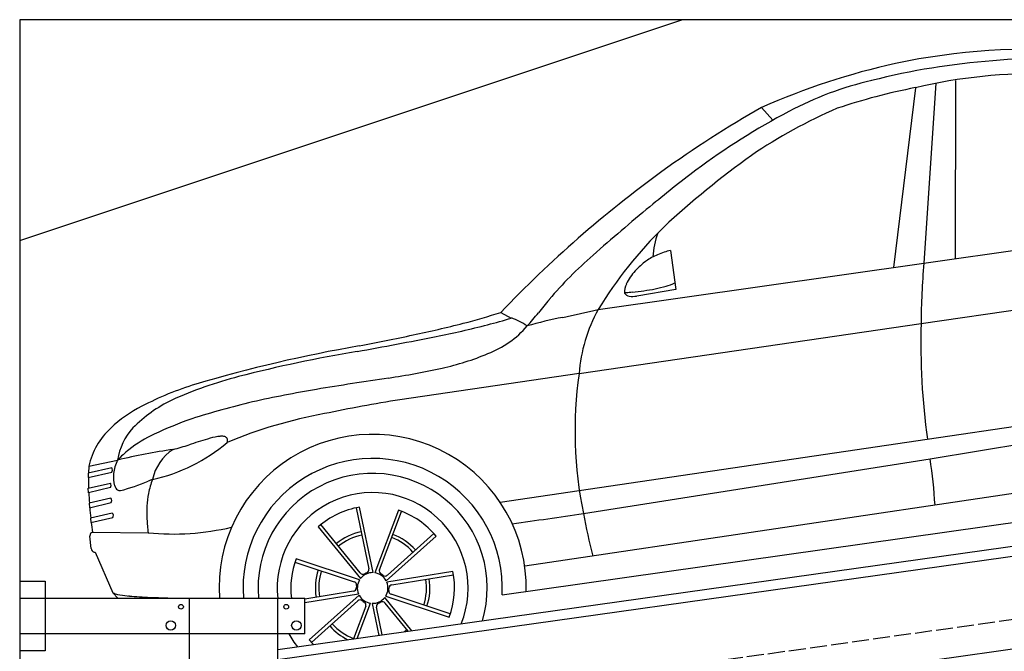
# Model space of a CAD drawing. Extents: x 524 to 6324, y 215 to 5723.
# Tile 4 of 5: x 524 to 3424, y 3680 to 5540. Entities that reach past the tile are written whole.
import ezdxf

# ---------------------------------------------------------------- set-up
doc = ezdxf.new("R2010")
doc.units = 0
doc.header["$LTSCALE"] = 10
doc.header["$MEASUREMENT"] = 0
doc.linetypes.add('GEN3', pattern=[6.25, 5, -1.25])
doc.layers.get('0').update_dxf_attribs({"linetype": 'CONTINUOUS'})
doc.layers.add('3', color=6, linetype='GEN3')
doc.layers.add('CAR', color=1, linetype='CONTINUOUS')
doc.layers.add('AM_0', color=7, linetype='CONTINUOUS', lineweight=30)

# ---------------------------------------------------------------- blocks, each defined once
blk = doc.blocks.new('Car_165-170')
at = {"layer": 'CAR'}
for p, q in [((5436.5, 794.1), (5463.7, 752.4)), ((5892.9, 787.9), (5754.7, 272.6)), ((5954.2, 792.2), (5845, 272.6)), ((6013.3, 792.6), (5937.7, 272.7)), ((5111.8, 415.4), (5110.4, 299)), ((4590.7, 305.2), (4619.1, 284.4)), ((5110.4, 299), (4993.7, 296.4)), ((5075.6, 311.7), (5075.6, 311.7)), ((5075.8, 311.7), (5075.8, 311.7)), ((4876, 272.9), (5845, 272.6)), ((5845, 272.6), (7560.5, 274.3)), ((4793.4, 94.2), (4260.1, 92.5)), ((4793.4, 94.2), (5811.6, 98)), ((5811.6, 98), (6768.7, 101.9)), ((3325.5, 28.4), (3411.8, 33.9)), ((3320.8, 8), (3318.7, -5)), ((3318.7, -5), (3389.8, 0.8)), ((3391.5, 13.8), (3320.8, 8)), ((3325.5, 28.4), (3321.7, 7.9)), ((3313.3, -49), (3314.7, -36)), ((3379.7, -43.4), (3313.3, -49)), ((3314.7, -36), (3381.4, -30.4)), ((3310.8, -80.1), (3310, -93.1)), ((3376.4, -74.4), (3310.8, -80.1)), ((3310, -93.1), (3375.7, -87.4)), ((3308.7, -124.1), (3308.4, -137.1)), ((3308.4, -137.1), (3374.5, -131.5)), ((3374.5, -118.5), (3308.7, -124.1)), ((3309.1, -165.6), (3470.7, -190.8)), ((3298.1, -213), (3299.6, -176.3)), ((3304.9, -224.5), (3308.6, -225.7)), ((3308.6, -225.7), (3343.3, -350.8)), ((4087.8, -204.4), (4099.5, -387.7)), ((4110.3, -400.5), (4097.8, -204)), ((4210, -229.2), (4114.9, -401.6)), ((3969.3, -244.1), (4071, -412.5)), ((4072.7, -396), (3977.8, -238.7)), ((4130.1, -394.7), (4218.8, -233.9)), ((4509.9, -248.1), (4745.7, -246.6)), ((4745.7, -246.6), (5781.7, -241.9)), ((5781.7, -241.9), (6164.4, -240.4)), ((4303.5, -312), (4150.7, -413.7)), ((4748, -315.9), (5781.7, -300.4)), ((5781.7, -300.4), (6165, -291.1)), ((3886.8, -337.4), (4051.3, -419)), ((4067.8, -416), (3891.4, -328.6)), ((4145, -429.5), (4308.9, -320.5)), ((3343.3, -350.8), (3355.4, -369.1)), ((4343.1, -430.2), (4146.3, -434.1)), ((6262.4, -434.5), (4555, -444.7)), ((4060, -460.5), (3896.1, -569.6)), ((3898.9, -459.1), (4058.6, -456)), ((4045.1, -446.3), (3900.3, -449.1)), ((4159.8, -443.8), (4343.5, -440.2)), ((3901.4, -578.1), (4054.3, -476.3)), ((4036.5, -585.5), (4090, -488.5)), ((4094.7, -489.6), (4100.8, -585.7)), ((4199.3, -585.9), (4133.9, -477.5)), ((4137.1, -474.1), (4313.6, -561.5)), ((4318.2, -552.6), (4153.7, -471.1)), ((4074.9, -495.3), (4025.1, -585.5)), ((4110.8, -585.7), (4105.5, -502.4)), ((4132.2, -494.1), (4187.6, -585.8)), ((4476.9, -518.9), (6470.1, -520.3))]:
    blk.add_line(p, q, dxfattribs=at)
for centre, radius, start, end in [((5973.5, -1137.3), 2008.4, 77.8141, 93.664), ((6013.3, -1261.8), 2135.3, 94.5153, 105.6721), ((5855.3, -180.2), 1010.8, 94.9276, 109.7345), ((5987.5, -1187.1), 2025.9, 85.9618, 96.2082), ((6070.7, -640), 1474.9, 74.4293, 87.6897), ((6573.9, -2109.5), 3118.4, 111.3917, 117.8094), ((5981.9, -993), 1783.2, 92.8599, 100.5073), ((6031.4, -768.1), 1562.2, 80.368, 95.0857), ((6236.5, -1229.6), 2127.4, 109.8537, 118.59), ((6042.9, -672.1), 1483.5, 105.091, 116.2343), ((6749.2, -2435.3), 3488.4, 117.8597, 128.2253), ((6771.5, -2195.4), 3231.4, 118.7257, 121.7852), ((6607.9, -1688.8), 2645.8, 117.4762, 124.7092), ((9785.3, -7128.3), 9012.1, 121.5531, 122.2527), ((7555.2, -3623), 4857.6, 122.0711, 123.3681), ((5834.3, -513.9), 1240, 126.2383, 140.6143), ((5295.7, 356.3), 243.3, 151.8181, 168.8057), ((5709.7, -824.3), 1505.1, 123.2922, 126.8339), ((5125.1, 210.3), 204.9, 105.0828, 115.8988), ((5143.6, 126.5), 290.6, 96.2848, 104.3096), ((5411.9, -422.6), 1005.1, 126.9765, 132.1373), ((5147.9, 190.4), 233, 118.8013, 129.5088), ((5096.9, 251.3), 153.6, 129.2938, 146.704), ((6889.9, -2041.5), 3197.1, 132.314, 133.2289), ((5016.7, 303.3), 57.9, 146.1607, 173.3873), ((4253.4, 2277.8), 2001.3, 276.4112, 279.7031), ((4963.5, 136.1), 174, 89.6581, 91.4441), ((4980, 321.6), 23.9, 208.9234, 250.718), ((4936.4, -758.3), 1068.7, 87.5132, 88.4937), ((4990.9, 364.8), 68.4, 254.0742, 272.344), ((5018.6, 1264), 955.3, 267.8531, 269.9195), ((5018.3, 925.3), 616.5, 269.9027, 272.9981), ((5032.3, 676.1), 366.9, 272.8525, 278.0227), ((5054.9, 508), 197.4, 278.3165, 286.3861), ((4291.3, -3993.7), 4261.8, 91.7089, 98.3642), ((3717.7, 12648.7), 12405.4, 272.02229, 273.11499), ((3531.6, 12257.8), 12008.2, 273.01984, 273.79232), ((4115.1, 3559.8), 3290.7, 273.6723, 276.3129), ((4235.1, 3060.1), 2802.9, 273.2046, 276.389), ((4365.9, 1868.5), 1604.2, 276.4827, 279.0813), ((4514, 88.7), 222.2, 48.3054, 61.756), ((4269.4, 742.6), 626.2, 308.798, 313.4539), ((4843.3, -1055.6), 1322.7, 93.2158, 97.8901), ((3659.9, 16013.7), 15787.7, 274.02887, 274.41762), ((5245.1, -6.2), 462.8, 142.9084, 167.4779), ((7835, -198.7), 2045.1, 166.6753, 171.6567), ((4254.8, -3873), 4125.2, 91.3803, 96.3368), ((4472.3, 470.5), 287.3, 282.8106, 311.2805), ((3822.9, -727.1), 961.9, 99.0614, 109.286), ((3934.9, -984), 1218.5, 96.376, 106.1806), ((3628.2, -184), 385, 108.6312, 125.4055), ((3720.4, -208.7), 414.3, 107.5821, 127.2115), ((4342.8, 923), 757.6, 274.0443, 284.7728), ((4063.8, -2370.5), 2528.9, 95.3183, 99.5263), ((4108.5, -3415.8), 3574.2, 91.4007, 94.4791), ((4378.7, -17758.3), 17919.3, 90.45556, 91.14346), ((4203.6, 2819.5), 2659.3, 270.703, 274.1529), ((3529.2, -49.6), 218.1, 124.66, 159.0281), ((3586, -19), 182.1, 129.6195, 163.0935), ((3903.6, -1131.8), 1281.7, 101.6305, 106.9549), ((3643.1, -278.8), 389.8, 106.8925, 119.7857), ((4382.6, -5691.1), 5784.9, 91.21272, 93.45112), ((5951.6, -241.5), 1205.9, 163.839, 183.5382), ((7871.4, -254.3), 2089.7, 170.2827, 179.6599), ((3622.8, -236.1), 342.7, 120.3795, 128.0016), ((3722.4, -190.7), 251.7, 91.8163, 99.0932), ((3715.9, 0.5), 60.3, 81.5781, 91.3546), ((3717.3, 6.3), 54.4, 74.5261, 82.1241), ((3728, 43.6), 15.6, 56.1551, 75.8061), ((4089.5, -1317.2), 1401.6, 92.2561, 104.4969), ((3505.8, -31), 114.2, 145.3872, 166.3044), ((3580.9, -1805.4), 1847.1, 90.0755, 95.2522), ((3633.2, -81.3), 134.6, 114.0208, 160.941), ((3465.9, 473.3), 512.2, 274.4899, 302.1751), ((3434.1, 1190.9), 1158.3, 277.1606, 279.5709), ((4125.3, -2860.4), 2951.6, 98.6257, 99.7271), ((3730.2, 47.7), 10.9, 29.8318, 53.9107), ((3714.2, 50.2), 26.6, 336.8519, 352.9514), ((3733.4, 49.3), 7.35, 5.3279, 31.9763), ((3723.7, 49.3), 17.1, 352.0069, 2.1611), ((3381.6, 8.5), 11.3, 317.2213, 28.1446), ((4102.5, -445), 452.5, 350.6012, 175.7195), ((4147.4, -128.2), 836.8, 171.5289, 173.6714), ((3488.3, -27.5), 96.4, 165.8624, 187.3913), ((4318.4, -146.2), 1008.7, 174.4689, 176.2374), ((3371.4, -35.7), 11.3, 317.2213, 28.1446), ((3415, -36.9), 22.4, 187.4949, 225.29), ((3408.6, -41.7), 14.6, 229.8541, 264.8388), ((3352.2, 468.5), 527.6, 275.9953, 285.4323), ((3671.8, -136.9), 193.4, 149.0081, 161.6369), ((3524, -156.6), 120.6, 98.5709, 105.0901), ((3367.3, -80.5), 10.9, 320.3898, 33.5071), ((3794.5, -177.2), 322.5, 161.7045, 175.1836), ((4102.5, -445), 381.6, 348.8436, 176.4325), ((4495.1, -158.5), 1185.9, 176.834, 178.3352), ((4102.5, -445), 337.5, 335.2614, 177.0286), ((4875.3, -168.5), 1566.2, 178.8518, 179.8911), ((3366.1, -124.9), 10.6, 322.0533, 37.5046), ((3315.6, -178.7), 16.2, 159.9308, 171.6443), ((3309.6, -175.4), 9.44, 139.224, 165.778), ((3311.3, -177.3), 12, 100.5597, 137.6624), ((3981.5, -200), 510.8, 174.3999, 178.9732), ((4102.5, -445), 281.2, 329.8856, 178.1663), ((3649.1, 547.9), 760, 256.4263, 275.0805), ((3313, -212.7), 14.9, 180.8734, 208.8802), ((3309.2, -215.2), 10.4, 207.2921, 237.0484), ((3308.4, -213.9), 11.2, 244.0773, 251.5726), ((4102.5, -445), 241.1, 91.1145, 123.5234), ((4102.5, -445), 241.1, 31.1145, 63.5234), ((4102.5, -445), 168.7, 93.4272, 121.1572), ((4102.5, -445), 158.7, 93.4136, 121.1595), ((4102.5, -445), 158.7, 33.4136, 61.1595), ((4102.5, -445), 168.7, 33.4272, 61.1572), ((5171.9, 92089606.9), 92089922.8, 269.999604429, 269.999736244), ((6267.4, -261), 1520.4, 182.069, 186.8934), ((4257.8, -312.3), 1524, 355.2926, 0.4469), ((4102.5, -445), 241.1, 151.1145, 179.095), ((3371.1, -313.3), 46.8, 233.4664, 251.412), ((3503.8, 93.2), 474.4, 251.8704, 258.7239), ((3801.8, 1483.3), 1896, 258.1064, 260.032), ((4102.5, -445), 168.7, 153.4272, 181.1572), ((4102.5, -445), 158.7, 153.4136, 181.1595), ((4207.1, 3761.5), 4210, 259.9667, 260.9879), ((4102.5, -445), 45.2, 80.0367, 134.04), ((4081.3, -390.8), 10, 211.12, 291.3381), ((4102.5, -445), 48.2, 102.899, 111.3381), ((4089.5, -388.3), 10, 282.899, 3.6435), ((4102.5, -445), 45.2, 20.0367, 74.04), ((4138.8, -399.6), 10, 151.12, 231.3381), ((4046.8, -427.9), 10, 342.899, 63.6435), ((4102.5, -445), 48.2, 162.899, 171.3381), ((4102.5, -445), 45.2, 140.0367, 194.04), ((4102.5, -445), 48.2, 42.899, 51.3381), ((4102.5, -445), 45.2, 320.0367, 14.04), ((4145.1, -405.4), 10, 222.899, 303.6435), ((4102.5, -445), 241.1, 331.1145, 3.5234), ((4044.9, -436.3), 10, 271.12, 351.3381), ((4102.5, -445), 45.2, 200.0367, 254.04), ((4158.1, -462.2), 10, 162.899, 243.6435), ((4102.5, -445), 48.2, 342.899, 351.3381), ((4160, -453.8), 10, 91.12, 171.3381), ((4102.5, -445), 158.7, 333.4136, 1.1595), ((4102.5, -445), 168.7, 333.4272, 1.1572), ((4059.8, -484.7), 10, 42.899, 123.6435), ((4102.5, -445), 48.2, 222.899, 231.3381), ((4066.1, -490.5), 10, 331.12, 51.3381), ((4102.5, -445), 45.2, 260.0367, 314.04), ((4115.5, -501.8), 10, 102.899, 183.6435), ((4102.5, -445), 48.2, 282.899, 291.3381), ((4123.7, -499.3), 10, 31.12, 111.3381), ((4102.5, -445), 281.2, 200.6299, 209.886), ((4102.5, -445), 168.7, 213.4272, 236.329), ((4102.5, -445), 158.7, 213.4136, 241.1595), ((4102.5, -445), 241.1, 211.1145, 215.5714), ((4102.5, -445), 158.7, 297.5318, 301.1595)]:
    blk.add_arc(centre, radius, start, end, dxfattribs=at)
for points in [[(5057.1, 403.6), (5057.1, 403.6), (5057.1, 403.5), (5057, 403.5)], [(4250.1, -92.7), (4250.1, -92.7), (4250.1, -92.7), (4250.1, -92.7)], [(3389.1, -367), (3388.9, -367), (3388.7, -366.9), (3388.5, -366.9)], [(3388.5, -366.9), (3388.7, -366.9), (3388.9, -367), (3389.1, -367)]]:
    blk.add_open_spline(points, degree=3, dxfattribs=at)
for points, knots in [([(3971.9, -85.9), (3972.1, -85.9), (3972.2, -85.8), (3972.4, -85.8), (3972.5, -85.8), (3972.5, -85.7), (3972.5, -85.7), (3972.5, -85.7), (3972.5, -85.7), (3972.5, -85.7), (3972.6, -85.7), (3972.6, -85.7), (3972.6, -85.7), (3972.6, -85.7), (3972.6, -85.7), (3972.6, -85.7)], [2.13713411, 2.13713411, 2.13713411, 2.13713411, 2.18327567, 2.18327567, 2.19850237, 2.19850237, 2.20211167, 2.20211167, 2.20301399, 2.20301399, 2.20346515, 2.20346515, 2.20369073, 2.20369073, 2.20382608, 2.20382608, 2.20382608, 2.20382608]), ([(3951.9, -93.4), (3951.9, -93.4), (3951.9, -93.4), (3951.9, -93.4), (3951.9, -93.4), (3952, -93.4), (3952, -93.4), (3952, -93.4), (3952, -93.3), (3952.1, -93.3), (3952.2, -93.3), (3952.3, -93.2), (3952.4, -93.2), (3952.5, -93.2)], [0, 0, 0, 0, 0.00045116, 0.00045116, 0.00225581, 0.00225581, 0.0058651, 0.0058651, 0.01308368, 0.01308368, 0.03744641, 0.03744641, 0.05685345, 0.05685345, 0.05685345, 0.05685345])]:
    blk.add_open_spline(points, degree=3, knots=knots, dxfattribs=at)
blk = doc.blocks.new('EG_car')
at = {"layer": 'CAR'}
blk.add_open_spline([(45679.6, 5297.1), (45832.8, 5324.7), (46150.2, 5381.9), (46470.4, 5420.4), (46636.2, 5440.1)], degree=3, knots=[0, 0, 0, 0, 466.632282, 967.371588, 967.371588, 967.371588, 967.371588], dxfattribs=at)

msp = doc.modelspace()

# ---------------------------------------------------------------- linework, layer by layer
for p, q in [((5824.1, 5540), (524.1, 5540)), ((524.1, 5540), (524.1, 390)), ((524.1, 4890), (2474.1, 5540)), ((1284.1, 3685.2), (3762.9, 4033.6)), ((3770.1, 4004.3), (1284.1, 3654.9)), ((524.1, 3886.2), (599.1, 3886.2)), ((599.1, 3886.2), (599.1, 3681.2)), ((524.1, 3836.2), (1364.1, 3836.2)), ((1024.1, 2266.2), (1024.1, 3836.2)), ((1284.1, 396.2), (1284.1, 3836.2)), ((1364.1, 3731.2), (1364.1, 3836.2)), ((3988.8, 3762.4), (1284.1, 3382.2)), ((1364.1, 3731.2), (524.1, 3731.2)), ((599.1, 3681.2), (524.1, 3681.2))]:
    msp.add_line(p, q)
for centre, radius in [((999.1, 3811.2), 7), ((1309.1, 3811.2), 7), ((969.1, 3756.2), 14), ((1339.1, 3756.2), 14)]:
    msp.add_circle(centre, radius)
at = {"layer": '3'}
msp.add_line((747.5, 3394.7), (5754.9, 4098.4), dxfattribs=at)

# ---------------------------------------------------------------- block references
at = {"layer": 'AM_0'}
msp.add_blockref('EG_car', (-42647.4, -1734.2), dxfattribs=at)
at = {"layer": 'CAR', "rotation": 8.114165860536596}
msp.add_blockref('Car_165-170', (-2560.6, 3728), dxfattribs=at)

doc.saveas('drawing.dxf')
